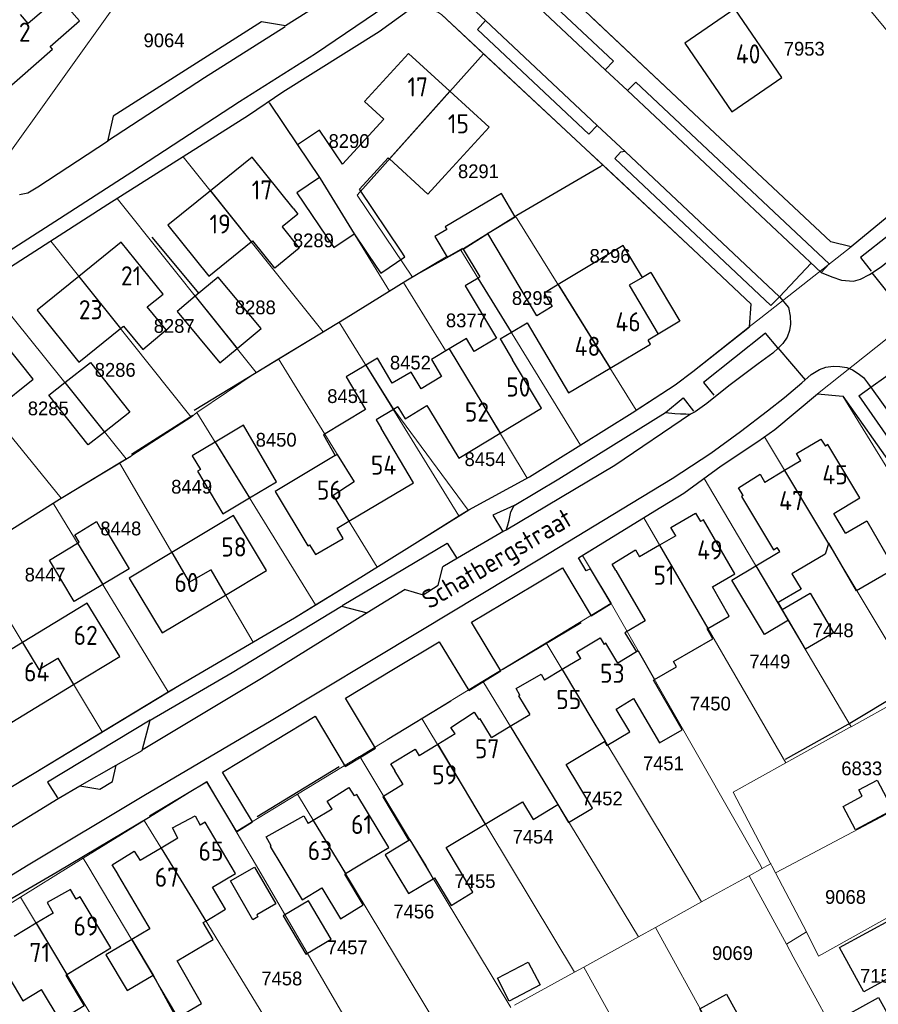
# Model space of a CAD drawing. Header units: metres. Extents: x 233829 to 239427, y 444283 to 448222.
# Tile 25 of 171: x 235329 to 235442, y 444982 to 445111. Entities that reach past the tile are written whole.
import ezdxf
from ezdxf.enums import TextEntityAlignment as Align

# ---------------------------------------------------------------- set-up
doc = ezdxf.new("R2010")
doc.units = ezdxf.units.M
doc.header["$MEASUREMENT"] = 0
for name, color, linetype in [('DAKRAND', 4, 'Continuous'), ('DAKRAND-BYG', 4, 'Continuous'), ('Goud-kadastrale grenzen', 13, 'Continuous'), ('HEG', 253, 'Continuous'), ('HOOFDGEBOUW', 4, 'Continuous'), ('HUISNUMMER', 253, 'Continuous'), ('KANTVERH', 253, 'Continuous'), ('OVERVBOUW', 253, 'Continuous'), ('RASTER', 253, 'Continuous'), ('STRAATNAAM', 253, 'Continuous'), ('TUSSENMUUR', 253, 'Continuous')]:
    doc.layers.add(name, color=color, linetype=linetype)
doc.layers.add('G01 kadestrale perceelsgrens', color=73, linetype='Continuous', lineweight=0)
doc.layers.add('Z01 perceelnummer', color=73, linetype='Continuous', lineweight=13)
doc.styles.get("Standard").update_dxf_attribs({"font": 'iso.shx'})
doc.styles.add('Styledgn001', font='dgn001.shx')

# ---------------------------------------------------------------- blocks, each defined once
blk = doc.blocks.new('A$C1532452F')
at = {"layer": 'G01 kadestrale perceelsgrens'}
for p, q in [((235454.912, 445094.594), (235435.397, 445118.268)), ((235326.224, 445090.891), (235343.193, 445114.605)), ((235361.875, 445099.99), (235361.993, 445099.811)), ((235342.048, 445087.343), (235350.68, 445092.788)), ((235350.68, 445092.788), (235369.027, 445069.893)), ((235394.363, 445085.163), (235405.339, 445091.579)), ((235405.339, 445091.579), (235405.599, 445091.735)), ((235368.625, 445089.953), (235377.675, 445075.212)), ((235342.048, 445087.343), (235360.258, 445064.569)), ((235387.047, 445080.562), (235394.2, 445085.022)), ((235394.2, 445085.022), (235394.363, 445085.163)), ((235394.2, 445085.022), (235409.975, 445059.643)), ((235324.762, 445076.242), (235333.362, 445081.772)), ((235333.362, 445081.772), (235351.739, 445058.732)), ((235380.699, 445077.064), (235387.047, 445080.562)), ((235387.047, 445080.562), (235402.695, 445055.083)), ((235324.762, 445076.242), (235343.229, 445053.266)), ((235377.675, 445075.212), (235379.537, 445076.345)), ((235433.714, 445061.764), (235448.316, 445073.445)), ((235316.285, 445070.791), (235334.747, 445048.147)), ((235369.027, 445069.893), (235371.117, 445071.16)), ((235371.117, 445071.16), (235377.795, 445060.369)), ((235363.184, 445066.339), (235369.027, 445069.893)), ((235360.258, 445064.569), (235363.184, 445066.339)), ((235352.476, 445059.354), (235360.258, 445064.569)), ((235433.714, 445061.764), (235437.02, 445061.467)), ((235437.02, 445061.467), (235457.141, 445028.782)), ((235377.795, 445060.369), (235386.775, 445045.808)), ((235377.795, 445060.369), (235387.985, 445046.564)), ((235351.739, 445058.732), (235352.476, 445059.354)), ((235352.476, 445059.354), (235368.012, 445034.151)), ((235346.599, 445055.408), (235351.739, 445058.732)), ((235426.745, 445056.154), (235446.646, 445023.006)), ((235334.747, 445048.147), (235342.374, 445052.759)), ((235342.374, 445052.759), (235343.229, 445053.266)), ((235418.724, 445050.617), (235418.867, 445050.721)), ((235418.867, 445050.721), (235438.106, 445018.22)), ((235326.205, 445042.765), (235333.702, 445047.488)), ((235333.702, 445047.488), (235348.737, 445022.772)), ((235386.775, 445045.808), (235387.985, 445046.564)), ((235376.061, 445039.106), (235386.775, 445045.808)), ((235410.968, 445045.565), (235429.563, 445013.478)), ((235402.93, 445040.608), (235403.979, 445038.882)), ((235403.979, 445038.882), (235406.688, 445034.378)), ((235398.205, 445029.21), (235406.688, 445034.378)), ((235406.688, 445034.378), (235406.714, 445034.335)), ((235406.714, 445034.335), (235426.262, 445000)), ((235389.926, 445024.167), (235398.205, 445029.21)), ((235398.205, 445029.21), (235415.709, 445000)), ((235381.939, 445019.303), (235389.926, 445024.167)), ((235389.926, 445024.167), (235404.643, 445000)), ((235340.091, 445017.534), (235348.737, 445022.772)), ((235438.106, 445018.22), (235446.646, 445023.006)), ((235373.796, 445014.343), (235381.939, 445019.303)), ((235381.939, 445019.303), (235393.533, 445000)), ((235429.563, 445013.478), (235437.892, 445018.1)), ((235437.892, 445018.1), (235438.106, 445018.22)), ((235365.648, 445009.38), (235373.768, 445014.326)), ((235373.768, 445014.326), (235373.796, 445014.343)), ((235373.796, 445014.343), (235382.426, 445000)), ((235353.804, 445011.059), (235345.605, 445005.97)), ((235353.804, 445011.059), (235357.639, 445004.502)), ((235365.648, 445009.38), (235357.639, 445004.502)), ((235365.648, 445009.38), (235371.315, 445000)), ((235345.605, 445005.97), (235337.621, 445001.015)), ((235345.605, 445005.97), (235349.26, 445000)), ((235357.639, 445004.502), (235360.272, 445000)), ((235337.621, 445001.015), (235335.985, 445000)), ((235337.621, 445001.015), (235338.226, 445000)), ((235335.985, 445000), (235329.412, 444995.921)), ((235338.226, 445000), (235360.232, 444963.084)), ((235349.26, 445000), (235368.924, 444967.885)), ((235360.272, 445000), (235376.583, 444972.115)), ((235371.315, 445000), (235385.266, 444976.911)), ((235382.426, 445000), (235393.562, 444981.493)), ((235393.533, 445000), (235401.887, 444986.092)), ((235404.643, 445000), (235410.287, 444990.733)), ((235415.709, 445000), (235418.532, 444995.289)), ((235424.752, 444998.725), (235426.453, 444999.665)), ((235426.262, 445000), (235426.419, 444999.725)), ((235426.419, 444999.725), (235426.453, 444999.665)), ((235426.453, 444999.665), (235427.059, 445000)), ((235427.059, 445000), (235427.578, 445000.287)), ((235427.553, 445000.333), (235427.578, 445000.287)), ((235427.578, 445000.287), (235427.732, 445000)), ((235427.732, 445000), (235428.218, 444999.093)), ((235428.218, 444999.093), (235429.93, 445000)), ((235418.532, 444995.289), (235424.752, 444998.725)), ((235429.624, 444989.783), (235424.752, 444998.725)), ((235428.218, 444999.093), (235432.262, 444991.367)), ((235329.412, 444995.921), (235322.696, 444991.754)), ((235329.412, 444995.921), (235351.868, 444958.463)), ((235412.52, 444991.967), (235418.532, 444995.289)), ((235410.287, 444990.733), (235412.52, 444991.967)), ((235412.52, 444991.967), (235431.76, 444957.008)), ((235403.115, 444986.771), (235410.287, 444990.733)), ((235429.624, 444989.783), (235432.262, 444991.367)), ((235430.53, 444988.12), (235429.624, 444989.783)), ((235437.363, 444975.579), (235430.53, 444988.12)), ((235401.887, 444986.092), (235403.115, 444986.771)), ((235403.115, 444986.771), (235422.501, 444951.984)), ((235394.065, 444981.771), (235401.887, 444986.092))]:
    blk.add_line(p, q, dxfattribs=at)
at = {"layer": 'G01 kadestrale perceelsgrens', "flags": 128}
for points in [[(235361.875, 445099.99), (235363.743, 445101.267), (235376.328, 445109.138), (235380.124, 445111.89), (235380.886, 445112.169), (235381.987, 445112.037), (235383.14, 445111.953), (235384.037, 445111.726), (235384.48, 445111.412), (235389.984, 445106.288)], [(235404.225, 445110.972), (235417.501, 445098.45), (235435.445, 445081.655), (235438.089, 445081.026)], [(235389.984, 445106.288), (235373.485, 445087.783), (235380.699, 445077.064)], [(235389.984, 445106.288), (235403.356, 445093.837), (235405.599, 445091.735)], [(235350.68, 445092.788), (235359.234, 445098.184), (235361.875, 445099.99)], [(235361.993, 445099.811), (235368.537, 445090.082), (235368.625, 445089.953)], [(235438.089, 445081.026), (235442.824, 445084.905), (235454.912, 445094.594)], [(235405.599, 445091.735), (235418.121, 445079.998), (235425.014, 445073.519), (235424.778, 445070.563)], [(235333.362, 445081.772), (235340.815, 445086.565), (235342.048, 445087.343)], [(235424.778, 445070.563), (235426.287, 445071.711), (235438.089, 445081.026)], [(235379.537, 445076.345), (235379.841, 445076.549), (235380.699, 445077.064)], [(235379.537, 445076.345), (235385.039, 445067.439), (235385.536, 445067.615), (235395.713, 445050.736)], [(235371.117, 445071.16), (235372.014, 445071.706), (235377.675, 445075.212)], [(235409.975, 445059.643), (235415.064, 445062.96), (235417.375, 445064.701), (235424.778, 445070.563)], [(235363.184, 445066.339), (235373.09, 445050.246), (235370.306, 445048.467), (235376.061, 445039.106)], [(235426.745, 445056.154), (235428.104, 445057.106), (235433.714, 445061.764)], [(235402.695, 445055.083), (235409.434, 445059.306), (235409.975, 445059.643)], [(235343.229, 445053.266), (235343.861, 445053.643), (235346.599, 445055.408)], [(235395.713, 445050.736), (235396.031, 445050.907), (235402.695, 445055.083)], [(235418.867, 445050.721), (235421.085, 445052.337), (235425.9, 445055.562), (235426.745, 445056.154)], [(235342.374, 445052.759), (235351.478, 445037.138), (235354.313, 445038.746), (235359.838, 445029.296)], [(235387.985, 445046.564), (235388.071, 445046.618), (235395.713, 445050.736)], [(235410.968, 445045.565), (235412.426, 445046.462), (235416.195, 445048.775), (235418.724, 445050.617)], [(235333.702, 445047.488), (235334.51, 445047.985), (235334.747, 445048.147)], [(235410.968, 445045.565), (235402.924, 445040.617), (235402.93, 445040.608)], [(235322.772, 445040.622), (235331.798, 445025.705), (235334.288, 445027.203), (235340.091, 445017.534)], [(235368.012, 445034.151), (235373.952, 445037.787), (235376.061, 445039.106)], [(235359.838, 445029.296), (235365.259, 445032.465), (235368.012, 445034.151)], [(235348.737, 445022.772), (235350.443, 445023.805), (235359.838, 445029.296)], [(235429.93, 445000), (235450.31, 445010.799), (235450.095, 445011.193), (235456.488, 445014.705), (235456.149, 445015.293), (235462.735, 445018.715)], [(235329.273, 445010.994), (235331.219, 445012.159), (235340.091, 445017.534)], [(235429.563, 445013.478), (235422.677, 445009.661), (235427.553, 445000.333)], [(235432.262, 444991.367), (235433.823, 444988.179), (235443.618, 444993.669)]]:
    blk.add_lwpolyline(points, dxfattribs=at)
at = {"layer": 'Z01 perceelnummer', "linetype": 'Continuous', "lineweight": 13, "style": 'Styledgn001'}
for s, p in [('9064', (235348.192, 445108.036)), ('7953', (235431.966, 445106.934)), ('8290', (235372.397, 445094.85)), ('8291', (235389.333, 445090.904)), ('8289', (235367.735, 445081.856)), ('8296', (235406.548, 445079.825)), ('8295', (235396.382, 445074.31)), ('8288', (235360.138, 445073.091)), ('8377', (235387.753, 445071.387)), ('8287', (235349.518, 445070.664)), ('8452', (235380.43, 445065.866)), ('8286', (235341.803, 445064.914)), ('8451', (235372.225, 445061.477)), ('8285', (235333.043, 445059.869)), ('8450', (235362.862, 445055.767)), ('8454', (235390.192, 445053.229)), ('8449', (235351.805, 445049.623)), ('8448', (235342.537, 445044.161)), ('8447', (235332.636, 445038.126)), ('7448', (235435.752, 445030.839)), ('7449', (235427.457, 445026.756)), ('7450', (235419.675, 445021.253)), ('7451', (235413.528, 445013.43)), ('6833', (235439.49, 445012.771)), ('7452', (235405.535, 445008.836)), ('7454', (235396.478, 445003.83)), ('7455', (235388.883, 444998.021)), ('9068', (235437.363, 444995.95)), ('7456', (235380.877, 444994.038)), ('7457', (235372.169, 444989.35)), ('9069', (235422.566, 444988.598)), ('7458', (235363.602, 444985.281)), ('7150', (235441.952, 444985.63))]:
    blk.add_text(s, height=1.8, dxfattribs=at).set_placement(p, align=Align.MIDDLE_CENTER)

msp = doc.modelspace()

# ---------------------------------------------------------------- linework, layer by layer
at = {"layer": 'DAKRAND'}
for p, q in [((235365.66, 445094.36), (235368.54, 445090.08)), ((235437.37, 445043.53), (235435.83, 445046.1)), ((235435.17, 445042.25), (235435.14, 445042.17)), ((235428.55, 445034.47), (235429.09, 445033.55)), ((235410, 445028), (235407.59, 445026.55)), ((235393.5, 445018.3), (235396.04, 445019.82)), ((235391.03, 445016.82), (235393.5, 445018.3))]:
    msp.add_line(p, q, dxfattribs=at)
for points in [[(235376.96, 445097.74), (235371.53, 445091.81), (235368.52, 445096.29), (235365.66, 445094.36)], [(235379.21, 445080.46), (235373.75, 445088.57), (235377.52, 445092.68), (235377.7, 445092.51)], [(235377.7, 445092.51), (235382.72, 445087.91), (235384.99, 445090.38)], [(235368.54, 445090.08), (235365.59, 445088.1), (235370.42, 445080.92), (235373.07, 445082.71)], [(235390.54, 445082.74), (235390.51, 445082.78), (235394.15, 445084.96), (235392.33, 445088.01), (235384.99, 445083.62), (235385.19, 445083.28), (235383.63, 445082.35), (235385.25, 445079.65), (235387.27, 445080.85), (235387.34, 445080.72)], [(235365.09, 445086.07), (235365.71, 445085.3), (235363.64, 445083.63), (235365.89, 445080.83), (235362.67, 445078.24), (235359.79, 445081.81)], [(235373.07, 445082.71), (235373.08, 445082.71), (235376.04, 445078.33)], [(235399.76, 445076.07), (235397.92, 445074.97), (235398.98, 445073.2), (235396.96, 445071.99), (235390.54, 445082.74)], [(235387.34, 445080.72), (235389.52, 445077.08), (235389.28, 445076.93)], [(235410.78, 445077.01), (235408.29, 445081.17), (235399.76, 445076.07)], [(235376.04, 445078.33), (235376.55, 445077.57), (235379.71, 445079.7), (235379.21, 445080.46)], [(235389.28, 445076.93), (235387.6, 445075.93), (235391.7, 445069.08), (235388.77, 445067.33), (235387.77, 445069), (235385.51, 445067.65)], [(235342.87, 445070.63), (235345.41, 445067.57), (235348.49, 445070.14), (235345.99, 445073.15)], [(235385.51, 445067.65), (235383.18, 445066.26), (235384.51, 445064.03), (235381.83, 445062.42), (235380.52, 445064.63), (235378.06, 445063.16), (235376.11, 445066.43), (235374.6, 445065.53)], [(235374.6, 445065.53), (235372.03, 445064), (235374.57, 445059.74), (235369.05, 445056.43), (235370.6, 445053.7)], [(235431.53, 445053.01), (235430.97, 445053.96), (235434.12, 445055.85), (235434.73, 445054.92)], [(235423.95, 445048.46), (235423.35, 445049.48), (235426.2, 445051.25), (235426.8, 445050.17)], [(235415.15, 445043.21), (235414.52, 445044.28), (235417.75, 445046.17), (235418.38, 445045.09)], [(235437.37, 445043.53), (235440.17, 445045.15), (235443.78, 445038.89), (235438.78, 445036), (235435.17, 445042.25)], [(235435.14, 445042.17), (235434.69, 445040.78), (235430.36, 445038.23), (235431.54, 445036.24), (235428.55, 445034.47)], [(235407.33, 445038.68), (235406.85, 445039.51), (235409.89, 445041.35), (235410.39, 445040.46)], [(235425.65, 445039.26), (235428.75, 445041.13), (235428.43, 445041.66)], [(235429.91, 445032.16), (235426.77, 445030.27), (235422.51, 445037.38), (235425.65, 445039.26)], [(235419.36, 445031.08), (235422.16, 445032.7), (235419.95, 445036.52)], [(235429.09, 445033.55), (235432.73, 445035.69), (235435.78, 445030.52), (235432.14, 445028.38), (235429.91, 445032.16)], [(235411.16, 445032.08), (235408.5, 445030.49), (235410, 445028)], [(235412.38, 445024.39), (235415.25, 445026.05), (235414.85, 445026.75), (235419.99, 445029.73), (235419.25, 445031.02), (235419.36, 445031.08)], [(235402.72, 445027.16), (235402.2, 445028), (235405.24, 445029.85), (235405.77, 445028.99)], [(235394.75, 445022.37), (235394.27, 445023.21), (235397.55, 445025.09), (235397.99, 445024.32)], [(235409.64, 445021.92), (235413.01, 445016.12), (235415.97, 445017.83), (235412.22, 445024.3), (235412.38, 445024.39)], [(235405.83, 445016.3), (235406.15, 445015.76), (235409.16, 445017.56), (235407.36, 445020.54)], [(235386.28, 445017.27), (235385.71, 445018.14), (235388.76, 445020.12), (235389.38, 445019.16)], [(235399.7, 445008.03), (235401.11, 445005.69), (235404.25, 445007.58), (235400.82, 445013.29), (235405.83, 445016.3)], [(235378.43, 445012.47), (235377.88, 445013.38), (235381.05, 445015.29), (235381.58, 445014.4)], [(235370.21, 445007.45), (235369.55, 445008.46), (235372.36, 445010.28), (235373.08, 445009.17)], [(235379.46, 445010.65), (235376.81, 445009.05), (235380.24, 445003.35)], [(235390.23, 445005.49), (235395.09, 445008.41), (235396.48, 445006.1), (235399.7, 445008.03)], [(235350, 445003.62), (235349.29, 445004.97), (235352.28, 445006.56), (235352.92, 445005.35)], [(235362.21, 445002.63), (235361.55, 445003.81), (235366.5, 445006.55), (235367.05, 445005.54)], [(235383.42, 444998.34), (235383.59, 444998.44), (235385.75, 444994.84), (235388.62, 444996.56), (235385.11, 445002.41), (235390.23, 445005.49)], [(235380.24, 445003.35), (235377.11, 445001.47), (235380.16, 444996.38), (235383.42, 444998.34)], [(235342.15, 444998.97), (235341.4, 445000.16), (235344.27, 445001.96), (235345.07, 445000.7)], [(235368.85, 444997.15), (235371.29, 444993.1), (235374.27, 444994.9), (235371.83, 444998.95)], [(235353.67, 444992.8), (235356.24, 444994.33), (235354.53, 444997.22)], [(235336.69, 444995.65), (235335.96, 444996.93), (235332.9, 444995.2), (235333.67, 444993.84)], [(235346.08, 444992.21), (235346.34, 444991.77), (235343.97, 444990.37)], [(235349.9, 444987.57), (235354.64, 444990.37), (235353.32, 444992.6), (235353.67, 444992.8)], [(235343.97, 444990.37), (235340.59, 444988.36), (235343.36, 444983.69), (235346.75, 444985.7)], [(235346.75, 444985.7), (235349.83, 444980.1), (235353.09, 444982.01), (235349.9, 444987.57)], [(235335.33, 444985.73), (235337.76, 444981.68), (235334.6, 444979.79), (235332.18, 444983.84)], [(235443.77, 444972.99), (235442.25, 444972.14), (235437.57, 444980.54), (235441.66, 444982.81), (235443.68, 444979.19)]]:
    msp.add_lwpolyline(points, dxfattribs=at)
at = {"layer": 'DAKRAND-BYG'}
for p, q in [((235352.28, 445074.55), (235349.89, 445072.56)), ((235335.2, 445063.26), (235338.55, 445065.9)), ((235359.38, 445048.16), (235362.9, 445050.26)), ((235333.2, 445040.03), (235336.89, 445042.24)), ((235336.89, 445042.24), (235337.08, 445042.36))]:
    msp.add_line(p, q, dxfattribs=at)
for points in [[(235357.74, 445067.72), (235360.88, 445070.32), (235355.29, 445077.05), (235352.28, 445074.55)], [(235349.89, 445072.56), (235355.48, 445065.84), (235357.74, 445067.72)], [(235338.55, 445065.9), (235343.7, 445059.38), (235340.41, 445056.78)], [(235340.41, 445056.78), (235338.28, 445055.1), (235333.13, 445061.62), (235335.2, 445063.26)], [(235362.9, 445050.26), (235358.58, 445057.67), (235354.88, 445055.46)], [(235354.88, 445055.46), (235351.89, 445053.67), (235352.96, 445051.9), (235352.55, 445051.65), (235355.88, 445046.07), (235359.38, 445048.16)], [(235337.08, 445042.36), (235336.52, 445043.31), (235339.35, 445045.06), (235339.94, 445044.07)], [(235339.94, 445044.07), (235340.36, 445044.32), (235343.61, 445038.9), (235340.18, 445036.84)], [(235340.18, 445036.84), (235336.45, 445034.61), (235333.2, 445040.03)], [(235441.5, 445011.22), (235443.56, 445007.35), (235438.68, 445004.74), (235437.05, 445007.79), (235439.56, 445009.13), (235439.12, 445009.95), (235441.5, 445011.22)], [(235359.82, 444992.97), (235356.89, 444998.05), (235360.03, 444999.86), (235362.8, 444995.05), (235360.32, 444993.62), (235360.48, 444993.35), (235359.82, 444992.97)], [(235366.75, 444988.45), (235370.07, 444990.41), (235367.1, 444995.42), (235363.78, 444993.46), (235366.75, 444988.45)], [(235439.76, 444983.54), (235436.59, 444989.35), (235443.63, 444993.18), (235446.8, 444987.38), (235439.76, 444983.54)], [(235395.85, 444987.43), (235397.4, 444984.43), (235393.37, 444982.33), (235391.81, 444985.33), (235395.85, 444987.43)], [(235422.84, 444973.1), (235418.3, 444981.32), (235421.77, 444983.24), (235426.31, 444975.02), (235422.84, 444973.1)]]:
    msp.add_lwpolyline(points, dxfattribs=at)
at = {"layer": 'HEG'}
for p, q in [((235361.99, 445099.81), (235365.66, 445094.36)), ((235394.36, 445085.17), (235405.34, 445091.58)), ((235346.61, 445082.28), (235352.73, 445074.92)), ((235392.44, 445025.72), (235402.76, 445031.84)), ((235437.72, 445018.56), (235445.95, 445023.55)), ((235377.39, 445016.55), (235385.7, 445021.59)), ((235360.36, 445006.49), (235371.1, 445013.03))]:
    msp.add_line(p, q, dxfattribs=at)
for points in [[(235352.13, 445059.63), (235372.01, 445071.71), (235379.84, 445076.55)], [(235309.01, 445032.75), (235323.05, 445040.78), (235334.51, 445047.98), (235343.86, 445053.64)]]:
    msp.add_lwpolyline(points, dxfattribs=at)
at = {"layer": 'HOOFDGEBOUW'}
for p, q in [((235359.6, 445081.66), (235359.79, 445081.81)), ((235410.78, 445077.01), (235409.04, 445075.98)), ((235409.04, 445075.98), (235412.83, 445069.58)), ((235345.99, 445073.15), (235348.06, 445074.83)), ((235342.49, 445070.33), (235342.87, 445070.63)), ((235393.64, 445069.83), (235395.7, 445071.06)), ((235395.7, 445071.06), (235397.29, 445068.39)), ((235392.17, 445068.96), (235393.64, 445069.83)), ((235412.83, 445069.58), (235411.54, 445068.81)), ((235392.17, 445068.96), (235393.78, 445066.23)), ((235406.55, 445065.15), (235411.85, 445068.3)), ((235411.85, 445068.3), (235411.54, 445068.81)), ((235397.6, 445059.89), (235393.78, 445066.23)), ((235326.06, 445059.71), (235331.05, 445063.7)), ((235378.8, 445060.08), (235378.2, 445059.72)), ((235378.8, 445060.08), (235379.73, 445058.53)), ((235379.73, 445058.53), (235382.59, 445060.26)), ((235382.59, 445060.26), (235382.93, 445059.69)), ((235378.2, 445059.72), (235375.93, 445058.37)), ((235392.17, 445056.62), (235397.6, 445059.89)), ((235375.93, 445058.37), (235376.59, 445057.28)), ((235380.84, 445050.15), (235376.59, 445057.28)), ((235431.53, 445053.01), (235429.4, 445051.73)), ((235429.4, 445051.73), (235426.8, 445050.17)), ((235372.37, 445045.1), (235380.84, 445050.15)), ((235370.85, 445044.2), (235372.37, 445045.1)), ((235415.15, 445043.21), (235413.04, 445041.99)), ((235413.04, 445041.99), (235410.39, 445040.46)), ((235356.24, 445035.45), (235361.6, 445038.66)), ((235407.33, 445038.68), (235411.16, 445032.08)), ((235336.36, 445023.74), (235342.4, 445027.42)), ((235402.72, 445027.16), (235400.3, 445025.71)), ((235400.3, 445025.71), (235397.99, 445024.32)), ((235407.36, 445020.54), (235409.64, 445021.92)), ((235386.28, 445017.27), (235384, 445015.88)), ((235384, 445015.88), (235381.58, 445014.4)), ((235370.21, 445007.45), (235367.72, 445005.95)), ((235367.72, 445005.95), (235367.05, 445005.54)), ((235350, 445003.62), (235347.83, 445002.34)), ((235347.83, 445002.34), (235345.07, 445000.7)), ((235371.92, 444999), (235373.58, 445000)), ((235371.83, 444998.95), (235371.92, 444999)), ((235333.67, 444993.84), (235331.45, 444992.52)), ((235331.45, 444992.52), (235328.57, 444990.78)), ((235335.33, 444985.73), (235335.47, 444985.81))]:
    msp.add_line(p, q, dxfattribs=at)
for points in [[(235328.2, 445112.79), (235321.92, 445107.32), (235327.2, 445101.27), (235333.61, 445106.86), (235333.29, 445107.22), (235337.14, 445110.58), (235334.41, 445113.7), (235330.43, 445110.23), (235329.4, 445111.41)], [(235429.02, 445103.16), (235422.88, 445112.14), (235416.33, 445107.66), (235422.47, 445098.68), (235429.02, 445103.16)], [(235376.96, 445097.74), (235374.44, 445100.05), (235380.2, 445106.33), (235385.61, 445101.38)], [(235385.61, 445101.38), (235390.75, 445096.66), (235384.99, 445090.38)], [(235365.09, 445086.07), (235359.73, 445092.73), (235354.26, 445088.33)], [(235354.26, 445088.33), (235348.68, 445083.84), (235354.04, 445077.18), (235359.6, 445081.66)], [(235348.06, 445074.83), (235342.58, 445081.61), (235337.05, 445077.15)], [(235337.05, 445077.15), (235331.58, 445072.72), (235337.06, 445065.94), (235342.49, 445070.33)], [(235331.05, 445063.7), (235325.56, 445070.55), (235320.07, 445066.15)], [(235397.29, 445068.39), (235401.12, 445061.93), (235406.55, 445065.15)], [(235382.93, 445059.69), (235386.75, 445053.35), (235392.17, 445056.62)], [(235435.83, 445046.1), (235439.25, 445048.15), (235435.07, 445055.13), (235434.73, 445054.92)], [(235370.6, 445053.7), (235362.74, 445049.02), (235366.99, 445041.9), (235367.23, 445042.04)], [(235423.95, 445048.46), (235423.76, 445048.34), (235427.95, 445041.36), (235428.43, 445041.66)], [(235361.6, 445038.66), (235357.3, 445045.85), (235349.22, 445041.01)], [(235419.95, 445036.52), (235422.87, 445038.22), (235418.76, 445045.31), (235418.38, 445045.09)], [(235367.23, 445042.04), (235368, 445040.75), (235371.65, 445042.86), (235370.85, 445044.2)], [(235349.22, 445041.01), (235343.64, 445037.68), (235347.94, 445030.49), (235356.24, 445035.45)], [(235342.4, 445027.42), (235338.15, 445034.4), (235329.66, 445029.23)], [(235329.66, 445029.23), (235324.01, 445025.79), (235328.26, 445018.81), (235336.36, 445023.74)], [(235407.59, 445026.55), (235406.02, 445029.15), (235405.77, 445028.99)], [(235394.75, 445022.37), (235394.57, 445022.26), (235396.04, 445019.82)], [(235391.03, 445016.82), (235389.54, 445019.26), (235389.38, 445019.16)], [(235378.43, 445012.47), (235378.37, 445012.44), (235379.46, 445010.65)], [(235373.58, 445000), (235377.6, 445002.42), (235373.41, 445009.37), (235373.08, 445009.17)], [(235354.53, 444997.22), (235357.55, 444999), (235353.56, 445005.73), (235352.92, 445005.35)], [(235362.21, 445002.63), (235362.06, 445002.54), (235363.59, 445000)], [(235363.59, 445000), (235366.25, 444995.59), (235368.85, 444997.15)], [(235342.15, 444998.97), (235342.09, 444998.93), (235346.08, 444992.21)], [(235335.47, 444985.81), (235341.24, 444989.27), (235337.22, 444995.97), (235336.69, 444995.65)], [(235325.78, 444989.11), (235325.69, 444989.06), (235329.71, 444982.35), (235332.18, 444983.84)]]:
    msp.add_lwpolyline(points, dxfattribs=at)
at = {"layer": 'KANTVERH'}
for p, q in [((235395.48, 445116.14), (235406.99, 445105.31)), ((235405.93, 445104.19), (235394.37, 445115.06)), ((235389.19, 445109.44), (235390.25, 445110.63)), ((235390.25, 445110.63), (235404.88, 445096.91)), ((235389.19, 445109.44), (235403.79, 445095.75)), ((235406.99, 445105.31), (235405.93, 445104.19)), ((235408.84, 445101.45), (235405.93, 445104.19)), ((235408.84, 445101.45), (235409.91, 445102.56)), ((235434.17, 445077.66), (235408.84, 445101.45)), ((235409.91, 445102.56), (235435.21, 445078.77)), ((235403.79, 445095.75), (235404.88, 445096.91)), ((235404.88, 445096.91), (235408.53, 445093.47)), ((235407.94, 445093.4), (235407.17, 445092.57)), ((235407.17, 445092.57), (235427.61, 445073.32)), ((235408.53, 445093.47), (235407.94, 445093.4)), ((235428.73, 445074.46), (235408.53, 445093.47)), ((235432.88, 445078.87), (235428.73, 445074.46)), ((235435.21, 445078.77), (235434.17, 445077.66)), ((235444.35, 445073.27), (235440.87, 445077.63)), ((235427.61, 445073.32), (235428.73, 445074.46)), ((235428.52, 445067.79), (235432.09, 445063.62)), ((235440.69, 445062.66), (235445.26, 445065.93)), ((235439.12, 445061.5), (235440.68, 445062.65)), ((235439.12, 445061.5), (235448.95, 445047.29)), ((235379.76, 445036.16), (235374.77, 445033.14)), ((235337.17, 445010.47), (235341.95, 445013.19))]:
    msp.add_line(p, q, dxfattribs=at)
for points in [[(235436.27, 445160.18), (235451.95, 445174.24), (235465.88, 445186.99), (235479.39, 445199.16), (235483.51, 445198.94), (235500.09, 445178.77), (235513.67, 445162), (235521.91, 445151.82), (235521.4, 445148.06), (235513.58, 445141.61), (235505.87, 445135.41), (235488.8, 445121.79), (235478.15, 445113.26), (235459.33, 445098.14), (235442.82, 445084.91), (235438.09, 445081.03), (235435.45, 445081.66), (235417.5, 445098.45), (235398, 445116.85), (235395.45, 445118.98), (235395.48, 445123.5), (235397.19, 445125.21), (235419.56, 445145.05), (235436.27, 445160.13)], [(235376.1, 445125.37), (235376.97, 445124.19), (235377.3, 445123.42), (235377.52, 445122.51), (235377.6, 445121.66), (235377.58, 445120.95), (235377.5, 445120.1), (235377.33, 445119.35), (235377.01, 445118.76), (235376.59, 445118.27), (235375.98, 445117.74), (235375.25, 445117), (235364.1, 445109.95), (235360.95, 445110.44), (235341.55, 445098.09), (235340.8, 445094.8), (235331.69, 445088.84), (235330.36, 445088.02), (235329.3, 445087.8)], [(235321.43, 445076.33), (235333.92, 445084.35), (235344, 445090.84), (235358.08, 445100.03), (235368.01, 445106.32), (235377.23, 445112.53), (235379.17, 445113.58), (235380.6, 445114.34), (235381.86, 445114.7), (235383.07, 445114.82), (235384.33, 445114.68), (235385.27, 445114.5), (235386.17, 445114.12), (235386.81, 445113.75), (235387.2, 445113.49), (235390.25, 445110.63)], [(235380.12, 445111.89), (235376.33, 445109.14), (235363.74, 445101.27), (235359.23, 445098.18), (235340.82, 445086.57), (235310.92, 445067.34)], [(235311.69, 445000.47), (235331.22, 445012.16), (235350.44, 445023.8), (235365.26, 445032.47), (235373.95, 445037.79), (235388.07, 445046.62), (235396.03, 445050.91), (235409.43, 445059.31), (235415.06, 445062.96), (235417.38, 445064.7), (235424.78, 445070.56), (235425.01, 445073.52), (235418.12, 445080), (235403.36, 445093.84), (235384.48, 445111.41)], [(235340.81, 445094.9), (235353.5, 445103.17), (235364.04, 445109.85)], [(235434.17, 445077.66), (235435.57, 445077.08), (235436.86, 445076.64), (235438.41, 445076.54), (235439.32, 445076.77), (235440.5, 445077.39), (235442.03, 445078.4), (235457.72, 445091.1), (235473.56, 445103.85), (235473.84, 445104.12)], [(235443.21, 445082.68), (235439.31, 445079.63), (235440.71, 445077.83)], [(235428.73, 445074.46), (235429.92, 445073.07), (235430.14, 445071.96), (235430.16, 445070.91), (235430.04, 445070.06), (235429.71, 445069.21), (235429.18, 445068.38), (235428.61, 445067.79)], [(235428.52, 445067.79), (235426.91, 445069.7), (235418.79, 445063.25), (235420.15, 445061.61)], [(235428.61, 445067.79), (235427.84, 445067.11), (235425.94, 445065.71), (235422.09, 445062.81), (235419.21, 445060.53), (235417.67, 445059.42), (235417.06, 445059.14), (235407.17, 445052.39), (235392.97, 445043.96), (235392.66, 445043.82), (235386.58, 445040.28), (235384.69, 445039.14)], [(235330.19, 445000), (235345.55, 445009.23), (235362.21, 445019.04), (235381.79, 445030.83), (235397.38, 445040.17), (235409.34, 445047.46), (235414.66, 445050.72), (235419.73, 445054.03), (235423.63, 445056.83), (235427.17, 445059.54), (235429.38, 445061.29), (235431.65, 445063.23), (235432.88, 445064.3), (235433.96, 445064.97), (235434.77, 445065.25), (235435.73, 445065.42), (235436.63, 445065.35), (235437.53, 445065.22), (235438.27, 445064.9), (235439.01, 445064.42), (235439.7, 445063.9), (235440.23, 445063.23), (235440.86, 445062.41), (235447.62, 445052.97)], [(235412.43, 445046.46), (235416.2, 445048.78), (235421.08, 445052.34), (235425.9, 445055.56), (235428.1, 445057.11), (235433.71, 445061.76), (235437.02, 445061.47), (235443.58, 445052.14), (235448.19, 445044.82), (235450.17, 445042), (235453.64, 445035.27), (235460.31, 445022.92), (235469.58, 445006.53), (235481.55, 444984.84)], [(235413.8, 445059.33), (235416.12, 445061.27), (235417.48, 445059.52)], [(235394.01, 445047.15), (235399.84, 445050.65), (235413.8, 445059.33), (235415.01, 445059.2), (235415.76, 445059.17), (235416.46, 445059.15), (235417.06, 445059.14)], [(235346.31, 445006.57), (235353.73, 445011.03), (235357.68, 445004.49), (235359.77, 445005.79), (235355.85, 445012.29), (235362.78, 445016.45), (235367.96, 445019.6), (235371.91, 445013), (235375.86, 445015.42), (235371.92, 445021.97), (235378.23, 445025.74), (235384.19, 445029.34), (235388.07, 445022.96), (235392.28, 445025.52), (235388.42, 445031.89), (235396.63, 445036.78), (235400.32, 445039.03), (235404.1, 445032.75), (235406.71, 445034.34), (235403.98, 445038.88), (235403.45, 445038.62), (235402.42, 445040.31), (235412.43, 445046.46)], [(235392.97, 445043.96), (235393.13, 445044.46), (235393.36, 445045.26), (235393.59, 445046.36), (235394.01, 445047.15), (235391.21, 445045.92), (235392.46, 445043.83)], [(235371.48, 445034.09), (235385.23, 445042.23), (235386.53, 445040.18)], [(235379.76, 445036.16), (235382.12, 445035.5), (235384.07, 445036.75), (235384.69, 445039.14)], [(235341.95, 445013.19), (235345.32, 445015.11), (235346.39, 445019.1), (235357.12, 445025.32), (235371.43, 445033.99), (235374.77, 445033.14)], [(235374.77, 445033.14), (235360.96, 445024.55), (235345.47, 445015.26)], [(235346.39, 445019.1), (235332.94, 445010.95), (235334.24, 445008.91)], [(235337.17, 445010.47), (235339.8, 445010.04), (235341.43, 445011.05), (235341.95, 445013.19)], [(235315.74, 445000), (235315.86, 445000.45), (235324.86, 445005.76), (235328.25, 445005.06), (235334.34, 445008.85), (235337.17, 445010.47)], [(235304.98, 444982.03), (235317.86, 444989.74), (235334.21, 444999.22), (235346.37, 445006.49)], [(235307.67, 444986.58), (235328.73, 444999.12), (235330.19, 445000)]]:
    msp.add_lwpolyline(points, dxfattribs=at)
at = {"layer": 'OVERVBOUW'}
for p, q in [((235411.89, 445077.67), (235410.78, 445077.01)), ((235411.89, 445077.67), (235415.69, 445071.27)), ((235415.69, 445071.27), (235412.83, 445069.58))]:
    msp.add_line(p, q, dxfattribs=at)
at = {"layer": 'RASTER'}
for p, q in [((235379.84, 445076.55), (235385.11, 445079.71)), ((235343.92, 445053.89), (235351.96, 445058.98)), ((235429.5, 445013.98), (235437.72, 445018.56))]:
    msp.add_line(p, q, dxfattribs=at)
at = {"layer": 'TUSSENMUUR'}
for p, q in [((235385.61, 445101.38), (235379.93, 445095.02)), ((235379.93, 445095.02), (235377.7, 445092.51)), ((235368.54, 445090.08), (235368.63, 445089.95)), ((235368.63, 445089.95), (235373.07, 445082.71)), ((235354.26, 445088.33), (235359.6, 445081.66)), ((235387.34, 445080.72), (235390.54, 445082.74)), ((235337.05, 445077.15), (235342.49, 445070.33)), ((235393.64, 445069.83), (235389.28, 445076.93)), ((235399.76, 445076.07), (235406.55, 445065.15)), ((235352.28, 445074.55), (235357.74, 445067.72)), ((235385.51, 445067.65), (235392.17, 445056.62)), ((235374.6, 445065.53), (235378.2, 445059.72)), ((235335.2, 445063.26), (235340.41, 445056.78)), ((235354.88, 445055.46), (235359.38, 445048.16)), ((235429.4, 445051.73), (235435.14, 445042.17)), ((235336.89, 445042.24), (235340.18, 445036.84)), ((235413.04, 445041.99), (235419.36, 445031.08)), ((235429.91, 445032.16), (235429.09, 445033.55)), ((235410.24, 445028.14), (235410, 445028)), ((235410.24, 445028.14), (235412.38, 445024.39)), ((235400.3, 445025.71), (235404.45, 445018.79)), ((235393.5, 445018.3), (235399.74, 445008.05)), ((235404.45, 445018.79), (235405.91, 445016.35)), ((235405.91, 445016.35), (235405.83, 445016.3)), ((235384, 445015.88), (235388.17, 445008.92)), ((235388.17, 445008.92), (235390.23, 445005.49)), ((235399.74, 445008.05), (235399.7, 445008.03)), ((235367.72, 445005.95), (235371.32, 445000)), ((235380.36, 445003.42), (235380.24, 445003.35)), ((235380.36, 445003.42), (235382.43, 445000)), ((235347.83, 445002.34), (235351.92, 444995.66)), ((235371.32, 445000), (235371.92, 444999)), ((235382.43, 445000), (235383.42, 444998.34)), ((235351.92, 444995.66), (235353.67, 444992.8)), ((235331.45, 444992.52), (235335.47, 444985.81)), ((235343.97, 444990.37), (235346.75, 444985.7))]:
    msp.add_line(p, q, dxfattribs=at)
for points in [[(235370.6, 445053.7), (235370.86, 445053.86), (235373.09, 445050.25), (235370.31, 445048.47), (235372.37, 445045.1)], [(235349.22, 445041.01), (235351.48, 445037.14), (235354.31, 445038.75), (235356.24, 445035.45)], [(235425.65, 445039.26), (235428.5, 445034.45), (235428.55, 445034.47)], [(235329.66, 445029.23), (235331.8, 445025.71), (235334.29, 445027.2), (235336.36, 445023.74)]]:
    msp.add_lwpolyline(points, dxfattribs=at)

# ---------------------------------------------------------------- block references
at = {"layer": 'Goud-kadastrale grenzen', "linetype": 'Continuous'}
msp.add_blockref('A$C1532452F', (0, 0), dxfattribs=at)

# ---------------------------------------------------------------- texts
at = {"layer": 'HUISNUMMER'}
for s, p in [('2', (235329.2, 445107.86)), ('40', (235423, 445105)), ('17', (235380.04, 445100.69)), ('15', (235385.33, 445095.87)), ('17', (235359.67, 445087.2)), ('19', (235354.14, 445082.75)), ('21', (235342.55, 445075.97)), ('23', (235337.04, 445071.54)), ('46', (235407.25, 445069.95)), ('48', (235401.91, 445066.74)), ('50', (235392.97, 445061.42)), ('52', (235387.55, 445058.15)), ('54', (235375.26, 445051.2)), ('45', (235434.33, 445049.94)), ('56', (235368.2, 445047.93)), ('47', (235428.67, 445046.55)), ('58', (235355.68, 445040.49)), ('49', (235417.95, 445040.1)), ('60', (235349.55, 445035.85)), ('51', (235412.24, 445036.79)), ('62', (235336.36, 445028.93)), ('64', (235329.87, 445024.15)), ('53', (235405.24, 445023.97)), ('55', (235399.51, 445020.53)), ('57', (235388.87, 445014.09)), ('59', (235383.28, 445010.69)), ('61', (235372.66, 445004.19)), ('65', (235352.71, 445000.69)), ('63', (235366.99, 445000.77)), ('67', (235346.98, 444997.28)), ('69', (235336.35, 444990.89)), ('71', (235330.58, 444987.43))]:
    msp.add_text(s, height=2.5, dxfattribs=at).set_placement(p)
at = {"layer": 'STRAATNAAM'}
msp.add_text('Schatbergstraat', height=2.5, rotation=30.6689, dxfattribs=at).set_placement((235382.89, 445033.52))

doc.saveas('drawing.dxf')
